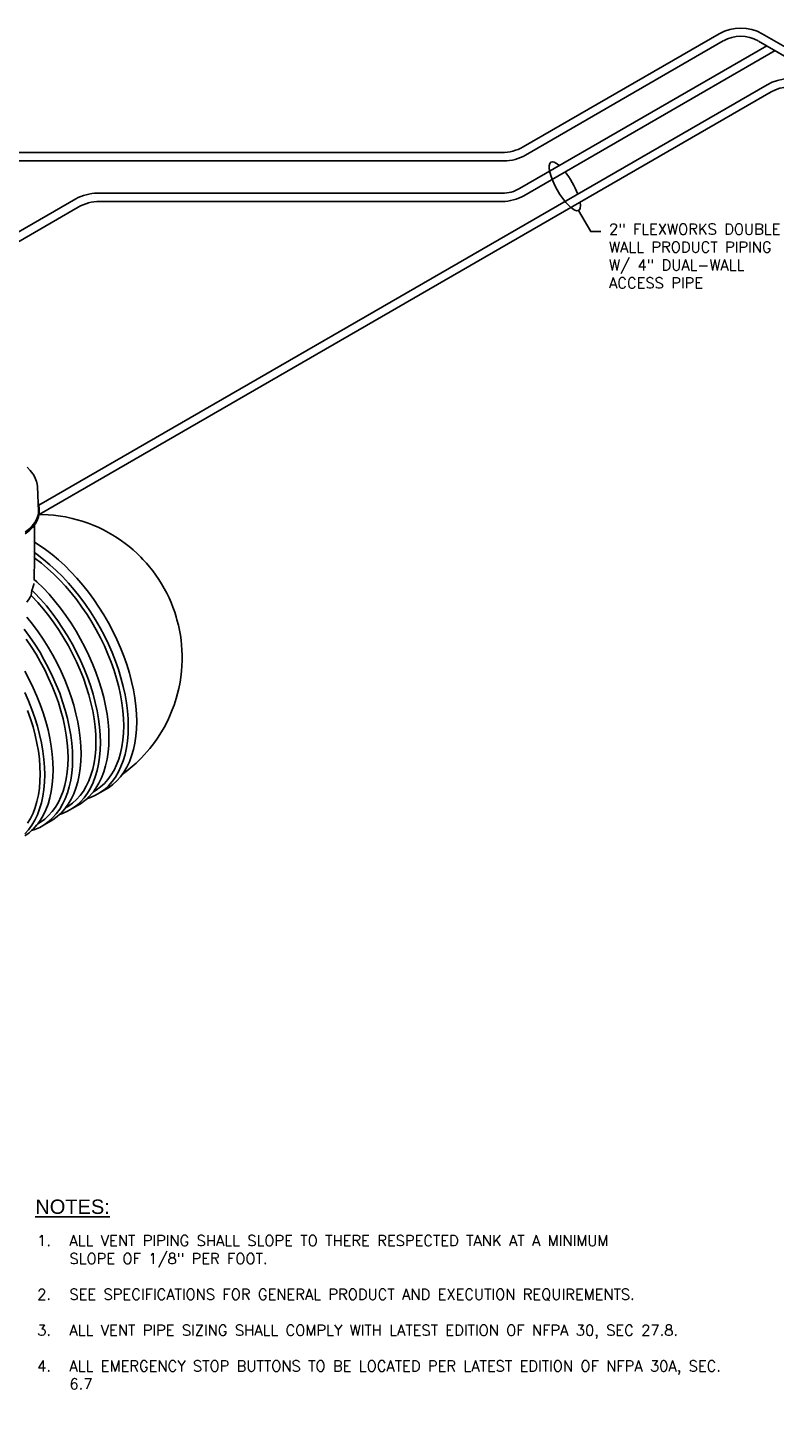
# Model space of a CAD drawing. Extents: x -17300 to -11339, y 1971 to 5059.
# Tile 76 of 81: x -13300 to -12675, y 2378 to 3550. Entities that reach past the tile are written whole.
import ezdxf

# ---------------------------------------------------------------- set-up
doc = ezdxf.new("R2010")
doc.units = 0
doc.header["$MEASUREMENT"] = 0
doc.layers.get('0').update_dxf_attribs({"linetype": 'CONTINUOUS'})
for name, color, linetype in [('PIPING-PRODUCT-PREMIUM', 5, 'CONTINUOUS'), ('PIPING-PRODUCT-REGULAR', 4, 'CONTINUOUS'), ('TANK-SLOPE', 2, 'CONTINUOUS'), ('TEXT', 3, 'CONTINUOUS')]:
    doc.layers.add(name, color=color, linetype=linetype)
doc.styles.add('AERIAL', font='arial.ttf', dxfattribs={"width": 0.6})
doc.styles.add('SIMPLEX', font='simplex')

# ---------------------------------------------------------------- blocks, each defined once
blk = doc.blocks.new('5-6 TANKS')
for p, q in [((182.95, 73.44), (184.26, 72.14)), ((184.3, 72.08), (184.26, 72.14)), ((184.3, 72.08), (185.37, 70.7)), ((185.41, 70.64), (185.37, 70.7)), ((185.45, 70.58), (185.41, 70.64)), ((185.49, 70.51), (185.45, 70.58)), ((185.49, 70.51), (186.31, 69.07)), ((186.34, 69), (186.31, 69.07)), ((186.37, 68.93), (186.34, 69)), ((186.4, 68.85), (186.37, 68.93)), ((186.4, 68.85), (186.92, 67.44)), ((186.95, 67.36), (186.92, 67.44)), ((186.97, 67.29), (186.95, 67.36)), ((186.99, 67.21), (186.97, 67.29)), ((187.01, 67.13), (186.99, 67.21)), ((187.01, 67.13), (187.28, 65.61)), ((187.29, 65.53), (187.28, 65.61)), ((187.3, 65.45), (187.29, 65.53)), ((187.6, 58.5), (187.3, 65.45)), ((187.52, 53.2), (187.02, 51.87)), ((187.75, 53.38), (187.18, 51.84)), ((187.71, 54.27), (187.52, 53.2)), ((187.59, 53.39), (187.52, 53.2)), ((187.87, 54.95), (187.59, 53.39)), ((187.6, 58.5), (187.75, 58.08)), ((187.62, 57.88), (187.6, 58.5)), ((187.62, 57.88), (187.87, 56.51)), ((187.71, 55.82), (187.62, 57.88)), ((187.7, 52.73), (187.71, 52.76)), ((187.71, 55.82), (187.71, 54.27)), ((187.88, 53.68), (187.71, 52.76)), ((187.75, 58.08), (188.03, 56.52)), ((188.03, 54.94), (187.75, 53.38)), ((187.87, 56.51), (187.87, 54.95)), ((187.88, 53.68), (187.87, 53.68)), ((187.99, 54.32), (187.88, 53.68)), ((188.83, 53.69), (187.88, 53.68)), ((187.99, 54.32), (188, 54.35)), ((188, 54.35), (188.03, 54.94)), ((188.03, 56.52), (188.03, 54.94)), ((191.85, 53.55), (188.83, 53.69)), ((194.01, 53.38), (191.85, 53.55)), ((196.93, 52.99), (194.01, 53.38)), ((199.07, 52.65), (196.93, 52.99)), ((183.73, 47.6), (182.14, 46.33)), ((183.87, 47.54), (182.27, 46.27)), ((185.09, 48.95), (183.73, 47.6)), ((185.16, 48.22), (183.8, 46.86)), ((185.23, 48.91), (183.87, 47.54)), ((186.19, 50.38), (185.09, 48.95)), ((186.03, 49.35), (185.16, 48.22)), ((186.34, 50.34), (185.23, 48.91)), ((186.02, 42.06), (186.03, 49.35)), ((186.27, 49.65), (186.03, 49.35)), ((187.02, 51.87), (186.19, 50.38)), ((186.27, 49.65), (186.28, 49.68)), ((187.12, 51.17), (186.28, 49.68)), ((187.18, 51.84), (186.34, 50.34)), ((187.12, 51.17), (187.13, 51.19)), ((187.7, 52.73), (187.13, 51.19)), ((201.86, 52.02), (199.07, 52.65)), ((203.94, 51.51), (201.86, 52.02)), ((206.06, 50.84), (203.94, 51.51)), ((208.59, 50.01), (206.06, 50.84)), ((210.62, 49.21), (208.59, 50.01)), ((212.95, 48.19), (210.62, 49.21)), ((214.89, 47.28), (212.95, 48.19)), ((216.84, 46.22), (214.89, 47.28)), ((183.78, 46.85), (182.19, 45.58)), ((183.78, 46.85), (183.8, 46.86)), ((185.25, 42.53), (185.24, 42.53)), ((186.01, 37.74), (186.02, 42.06)), ((187.98, 40.85), (186.02, 42.06)), ((218.81, 45.09), (216.84, 46.22)), ((220.63, 43.97), (218.81, 45.09)), ((222.45, 42.73), (220.63, 43.97)), ((224.02, 41.54), (222.45, 42.73)), ((225.69, 40.27), (224.02, 41.54)), ((185.25, 38.26), (185.24, 38.27)), ((185.25, 35.98), (185.24, 35.99)), ((185.99, 26.52), (186.01, 35.46)), ((187.17, 36.94), (186.01, 37.74)), ((186.01, 35.46), (186.01, 37.74)), ((186.32, 35.25), (186.01, 35.46)), ((188.95, 33.25), (186.32, 35.25)), ((189.88, 34.88), (187.17, 36.94)), ((190.71, 38.98), (187.98, 40.85)), ((193.42, 36.92), (190.71, 38.98)), ((196.09, 34.69), (193.42, 36.92)), ((227.35, 38.89), (225.69, 40.27)), ((228.97, 37.41), (227.35, 38.89)), ((230.57, 35.82), (228.97, 37.41)), ((231.45, 34.9), (230.57, 35.82)), ((185.24, 30.22), (185.23, 30.26)), ((185.25, 30.2), (185.24, 30.22)), ((191.55, 31.08), (188.95, 33.25)), ((192.55, 32.65), (189.88, 34.88)), ((194.11, 28.74), (191.55, 31.08)), ((195.19, 30.25), (192.55, 32.65)), ((197.76, 27.69), (195.19, 30.25)), ((198.72, 32.29), (196.09, 34.69)), ((201.3, 29.73), (198.72, 32.29)), ((203.81, 27.02), (201.3, 29.73)), ((232.88, 33.37), (231.45, 34.9)), ((234.27, 31.75), (232.88, 33.37)), ((235.6, 30.06), (234.27, 31.75)), ((236.89, 28.31), (235.6, 30.06)), ((185.25, 27.2), (185.23, 27.22)), ((185.38, 23.18), (185.73, 24.4)), ((185.73, 24.44), (185.74, 24.47)), ((185.73, 24.4), (185.73, 24.44)), ((185.74, 24.47), (185.75, 24.57)), ((185.75, 24.57), (185.79, 24.82)), ((187.05, 25.55), (185.99, 26.52)), ((185.99, 26.24), (185.99, 26.52)), ((189.63, 22.99), (187.05, 25.55)), ((196.62, 26.25), (194.11, 28.74)), ((199.06, 23.62), (196.62, 26.25)), ((200.28, 24.98), (197.76, 27.69)), ((201.44, 20.85), (199.06, 23.62)), ((202.72, 22.13), (200.28, 24.98)), ((206.26, 24.17), (203.81, 27.02)), ((208.62, 21.2), (206.26, 24.17)), ((238.12, 26.5), (236.89, 28.31)), ((239.29, 24.64), (238.12, 26.5)), ((240.39, 22.73), (239.29, 24.64)), ((182.79, 17.05), (183.4, 17.78)), ((183.4, 17.78), (183.43, 17.83)), ((183.43, 17.83), (183.5, 17.93)), ((183.5, 17.93), (184.22, 19.09)), ((184.22, 19.09), (184.42, 19.41)), ((184.42, 19.41), (184.49, 19.57)), ((184.49, 19.57), (184.62, 19.84)), ((184.62, 19.84), (184.97, 22.07)), ((184.95, 19.51), (184.62, 19.84)), ((187.4, 16.88), (184.95, 19.51)), ((184.97, 22.07), (185.2, 22.58)), ((186.1, 20.95), (184.97, 22.07)), ((185.2, 22.58), (185.22, 22.65)), ((185.22, 22.65), (185.24, 22.7)), ((185.24, 22.7), (185.25, 22.74)), ((185.25, 22.74), (185.31, 22.94)), ((185.31, 22.94), (185.38, 23.18)), ((188.61, 18.24), (186.1, 20.95)), ((191.05, 15.4), (188.61, 18.24)), ((192.15, 20.28), (189.63, 22.99)), ((194.59, 17.44), (192.15, 20.28)), ((203.73, 17.96), (201.44, 20.85)), ((205.08, 19.16), (202.72, 22.13)), ((205.94, 14.95), (203.73, 17.96)), ((207.35, 16.07), (205.08, 19.16)), ((210.88, 18.11), (208.62, 21.2)), ((213.05, 14.92), (210.88, 18.11)), ((241.41, 20.79), (240.39, 22.73)), ((242.37, 18.82), (241.41, 20.79)), ((243.24, 16.83), (242.37, 18.82)), ((189.77, 14.11), (187.4, 16.88)), ((192.07, 11.22), (189.77, 14.11)), ((193.41, 12.42), (191.05, 15.4)), ((195.68, 9.34), (193.41, 12.42)), ((196.95, 14.46), (194.59, 17.44)), ((199.21, 11.38), (196.95, 14.46)), ((208.04, 11.85), (205.94, 14.95)), ((209.51, 12.88), (207.35, 16.07)), ((210.04, 8.66), (208.04, 11.85)), ((211.57, 9.6), (209.51, 12.88)), ((215.1, 11.64), (213.05, 14.92)), ((244.03, 14.83), (243.24, 16.83)), ((244.74, 12.82), (244.03, 14.83)), ((245.36, 10.82), (244.74, 12.82)), ((185.28, 7.73), (182.92, 10.7)), ((187.55, 4.64), (185.28, 7.73)), ((194.27, 8.22), (192.07, 11.22)), ((196.38, 5.12), (194.27, 8.22)), ((197.84, 6.15), (195.68, 9.34)), ((199.9, 2.87), (197.84, 6.15)), ((201.38, 8.19), (199.21, 11.38)), ((203.44, 4.91), (201.38, 8.19)), ((211.93, 5.4), (210.04, 8.66)), ((213.5, 6.25), (211.57, 9.6)), ((215.32, 2.83), (213.5, 6.25)), ((217.04, 8.29), (215.1, 11.64)), ((218.85, 4.87), (217.04, 8.29)), ((245.36, 10.82), (245.71, 9.59)), ((246.29, 7.42), (245.71, 9.59)), ((246.76, 5.27), (246.29, 7.42)), ((184.01, 2.6), (181.75, 5.69)), ((184.71, -1.62), (182.6, 1.48)), ((186.18, -0.59), (184.01, 2.6)), ((189.71, 1.45), (187.55, 4.64)), ((191.77, -1.83), (189.71, 1.45)), ((198.38, 1.93), (196.38, 5.12)), ((200.26, -1.34), (198.38, 1.93)), ((201.84, -0.49), (199.9, 2.87)), ((205.37, 1.55), (203.44, 4.91)), ((207.18, -1.87), (205.37, 1.55)), ((213.69, 2.07), (211.93, 5.4)), ((215.32, -1.3), (213.69, 2.07)), ((217, -0.64), (215.32, 2.83)), ((220.53, 1.4), (218.85, 4.87)), ((222.07, -2.11), (220.53, 1.4)), ((247.13, 3.15), (246.76, 5.27)), ((247.39, 1.06), (247.13, 3.15)), ((247.39, 1.06), (247.63, -0.89)), ((186.71, -4.81), (184.71, -1.62)), ((188.23, -3.87), (186.18, -0.59)), ((188.59, -8.07), (186.71, -4.81)), ((190.17, -7.23), (188.23, -3.87)), ((193.71, -5.18), (191.77, -1.83)), ((195.52, -8.6), (193.71, -5.18)), ((202.02, -4.66), (200.26, -1.34)), ((203.65, -3.91), (201.84, -0.49)), ((203.66, -8.04), (202.02, -4.66)), ((205.33, -7.38), (203.65, -3.91)), ((208.86, -5.34), (207.18, -1.87)), ((210.4, -8.84), (208.86, -5.34)), ((216.82, -4.71), (215.32, -1.3)), ((218.18, -8.15), (216.82, -4.71)), ((218.54, -4.15), (217, -0.64)), ((219.93, -7.68), (218.54, -4.15)), ((223.47, -5.64), (222.07, -2.11)), ((224.71, -9.17), (223.47, -5.64)), ((247.8, -3.09), (247.63, -0.89)), ((247.86, -5.23), (247.8, -3.09)), ((247.86, -5.23), (247.85, -7.5)), ((190.36, -11.4), (188.59, -8.07)), ((191.98, -10.65), (190.17, -7.23)), ((191.99, -14.78), (190.36, -11.4)), ((193.66, -14.11), (191.98, -10.65)), ((197.2, -12.07), (195.52, -8.6)), ((205.15, -11.45), (203.66, -8.04)), ((206.51, -14.88), (205.15, -11.45)), ((206.87, -10.89), (205.33, -7.38)), ((208.26, -14.41), (206.87, -10.89)), ((211.8, -12.37), (210.4, -8.84)), ((219.39, -11.59), (218.18, -8.15)), ((220.45, -15.02), (219.39, -11.59)), ((221.18, -11.22), (219.93, -7.68)), ((222.26, -14.75), (221.18, -11.22)), ((225.8, -12.71), (224.71, -9.17)), ((247.61, -11.85), (247.79, -9.71)), ((247.79, -9.71), (247.85, -7.5)), ((183.85, -15.34), (182.04, -11.92)), ((185.53, -18.81), (183.85, -15.34)), ((193.49, -18.19), (191.99, -14.78)), ((195.2, -17.62), (193.66, -14.11)), ((198.74, -15.58), (197.2, -12.07)), ((200.13, -19.11), (198.74, -15.58)), ((207.72, -18.32), (206.51, -14.88)), ((209.51, -17.95), (208.26, -14.41)), ((213.04, -15.91), (211.8, -12.37)), ((214.13, -19.44), (213.04, -15.91)), ((221.35, -18.44), (220.45, -15.02)), ((223.19, -18.26), (222.26, -14.75)), ((226.73, -16.22), (225.8, -12.71)), ((227.49, -19.7), (226.73, -16.22)), ((247.01, -16.54), (246.46, -19.14)), ((247.01, -16.54), (247.33, -14.37)), ((247.61, -11.85), (247.33, -14.37)), ((183.53, -24.36), (181.99, -20.85)), ((187.07, -22.32), (185.53, -18.81)), ((188.47, -25.84), (187.07, -22.32)), ((194.84, -21.62), (193.49, -18.19)), ((196.05, -25.06), (194.84, -21.62)), ((196.6, -21.15), (195.2, -17.62)), ((197.84, -24.69), (196.6, -21.15)), ((201.38, -22.65), (200.13, -19.11)), ((202.46, -26.18), (201.38, -22.65)), ((208.78, -21.76), (207.72, -18.32)), ((209.68, -25.18), (208.78, -21.76)), ((210.6, -21.48), (209.51, -17.95)), ((211.52, -25), (210.6, -21.48)), ((215.06, -22.96), (214.13, -19.44)), ((215.82, -26.44), (215.06, -22.96)), ((222.09, -21.82), (221.35, -18.44)), ((222.67, -25.16), (222.09, -21.82)), ((223.96, -21.74), (223.19, -18.26)), ((224.55, -25.17), (223.96, -21.74)), ((228.09, -23.13), (227.49, -19.7)), ((228.52, -26.51), (228.09, -23.13)), ((245.38, -23.37), (244.53, -26.1)), ((245.38, -23.37), (245.99, -21.31)), ((245.99, -21.31), (246.46, -19.14)), ((184.39, -31.8), (183.18, -28.35)), ((184.93, -27.89), (183.53, -24.36)), ((186.17, -31.42), (184.93, -27.89)), ((189.71, -29.38), (188.47, -25.84)), ((197.11, -28.49), (196.05, -25.06)), ((198.02, -31.91), (197.11, -28.49)), ((198.93, -28.22), (197.84, -24.69)), ((199.86, -31.73), (198.93, -28.22)), ((203.39, -29.69), (202.46, -26.18)), ((210.43, -28.56), (209.68, -25.18)), ((211.01, -31.9), (210.43, -28.56)), ((212.29, -28.48), (211.52, -25)), ((212.89, -31.91), (212.29, -28.48)), ((216.42, -29.87), (215.82, -26.44)), ((223.09, -28.44), (222.67, -25.16)), ((223.34, -31.65), (223.09, -28.44)), ((224.98, -28.55), (224.55, -25.17)), ((225.24, -31.85), (224.98, -28.55)), ((228.78, -29.8), (228.52, -26.51)), ((243.76, -28.12), (242.64, -30.85)), ((243.76, -28.12), (244.53, -26.1)), ((185.45, -35.23), (184.39, -31.8)), ((187.26, -34.96), (186.17, -31.42)), ((188.19, -38.47), (187.26, -34.96)), ((190.8, -32.91), (189.71, -29.38)), ((191.73, -36.43), (190.8, -32.91)), ((198.76, -35.3), (198.02, -31.91)), ((200.62, -35.21), (199.86, -31.73)), ((204.16, -33.17), (203.39, -29.69)), ((204.76, -36.6), (204.16, -33.17)), ((211.42, -35.18), (211.01, -31.9)), ((213.32, -35.28), (212.89, -31.91)), ((216.85, -33.24), (216.42, -29.87)), ((217.11, -36.54), (216.85, -33.24)), ((223.43, -34.78), (223.34, -31.65)), ((223.34, -37.8), (223.43, -34.78)), ((225.33, -35.06), (225.24, -31.85)), ((225.24, -38.17), (225.33, -35.06)), ((228.86, -33.02), (228.78, -29.8)), ((228.78, -36.13), (228.86, -33.02)), ((241.71, -32.8), (240.32, -35.49)), ((241.71, -32.8), (242.64, -30.85)), ((186.35, -38.65), (185.45, -35.23)), ((187.09, -42.03), (186.35, -38.65)), ((188.95, -41.95), (188.19, -38.47)), ((192.49, -39.91), (191.73, -36.43)), ((193.09, -43.34), (192.49, -39.91)), ((199.34, -38.64), (198.76, -35.3)), ((199.76, -41.92), (199.34, -38.64)), ((201.22, -38.65), (200.62, -35.21)), ((201.65, -42.02), (201.22, -38.65)), ((205.18, -39.98), (204.76, -36.6)), ((205.44, -43.28), (205.18, -39.98)), ((211.68, -38.39), (211.42, -35.18)), ((211.76, -41.51), (211.68, -38.39)), ((213.57, -38.58), (213.32, -35.28)), ((213.66, -41.79), (213.57, -38.58)), ((217.2, -39.75), (217.11, -36.54)), ((217.11, -42.87), (217.2, -39.75)), ((222.67, -43.52), (223.09, -40.72)), ((223.09, -40.72), (223.34, -37.8)), ((224.98, -41.17), (225.24, -38.17)), ((228.09, -42.01), (228.52, -39.13)), ((228.52, -39.13), (228.78, -36.13)), ((236.3, -41.71), (237.57, -39.96)), ((239.22, -37.35), (237.57, -39.96)), ((239.22, -37.35), (240.32, -35.49)), ((187.67, -45.37), (187.09, -42.03)), ((188.09, -48.65), (187.67, -45.37)), ((189.55, -45.38), (188.95, -41.95)), ((189.98, -48.75), (189.55, -45.38)), ((193.52, -46.71), (193.09, -43.34)), ((193.77, -50.01), (193.52, -46.71)), ((200.01, -45.12), (199.76, -41.92)), ((200.09, -48.25), (200.01, -45.12)), ((201.91, -45.32), (201.65, -42.02)), ((201.99, -48.53), (201.91, -45.32)), ((205.53, -46.49), (205.44, -43.28)), ((205.44, -49.6), (205.53, -46.49)), ((211.42, -47.46), (211.68, -44.54)), ((211.68, -44.54), (211.76, -41.51)), ((213.32, -47.91), (213.57, -44.91)), ((213.57, -44.91), (213.66, -41.79)), ((216.42, -48.74), (216.85, -45.87)), ((216.85, -45.87), (217.11, -42.87)), ((221.35, -48.72), (222.09, -46.19)), ((222.09, -46.19), (222.67, -43.52)), ((223.19, -49.39), (223.96, -46.79)), ((223.96, -46.79), (224.55, -44.05)), ((224.55, -44.05), (224.98, -41.17)), ((226.73, -47.35), (227.49, -44.75)), ((227.49, -44.75), (228.09, -42.01)), ((230.87, -48.2), (234.41, -44.22)), ((236.3, -41.71), (234.41, -44.22)), ((188.34, -51.86), (188.09, -48.65)), ((188.42, -54.99), (188.34, -51.86)), ((190.24, -52.05), (189.98, -48.75)), ((190.32, -55.27), (190.24, -52.05)), ((193.86, -53.22), (193.77, -50.01)), ((199.76, -54.2), (200.01, -51.28)), ((200.01, -51.28), (200.09, -48.25)), ((201.65, -54.64), (201.91, -51.64)), ((201.91, -51.64), (201.99, -48.53)), ((204.76, -55.48), (205.18, -52.6)), ((205.18, -52.6), (205.44, -49.6)), ((210.43, -52.93), (211.01, -50.26)), ((211.01, -50.26), (211.42, -47.46)), ((212.29, -53.53), (212.89, -50.79)), ((212.89, -50.79), (213.32, -47.91)), ((215.06, -54.08), (215.82, -51.49)), ((215.82, -51.49), (216.42, -48.74)), ((219.39, -53.3), (220.45, -51.09)), ((220.45, -51.09), (221.35, -48.72)), ((221.18, -54.11), (222.26, -51.83)), ((222.26, -51.83), (223.19, -49.39)), ((223.47, -54.17), (224.71, -52.07)), ((226.96, -51.86), (224.48, -53.87)), ((224.71, -52.07), (225.8, -49.79)), ((225.8, -49.79), (226.73, -47.35)), ((226.96, -51.86), (228.57, -50.39)), ((230.87, -48.2), (228.57, -50.39)), ((188.09, -60.93), (188.34, -58.01)), ((188.34, -58.01), (188.42, -54.99)), ((189.98, -61.38), (190.24, -58.38)), ((190.24, -58.38), (190.32, -55.27)), ((193.52, -59.34), (193.77, -56.34)), ((193.77, -56.34), (193.86, -53.22)), ((198.76, -59.66), (199.34, -57)), ((199.34, -57), (199.76, -54.2)), ((200.62, -60.26), (201.22, -57.52)), ((201.22, -57.52), (201.65, -54.64)), ((203.39, -60.82), (204.16, -58.22)), ((204.16, -58.22), (204.76, -55.48)), ((207.72, -60.04), (208.78, -57.83)), ((208.78, -57.83), (209.68, -55.45)), ((209.51, -60.84), (210.6, -58.57)), ((209.68, -55.45), (210.43, -52.93)), ((210.6, -58.57), (211.52, -56.13)), ((211.52, -56.13), (212.29, -53.53)), ((213.04, -58.8), (214.13, -56.53)), ((214.13, -56.53), (215.06, -54.08)), ((215.32, -58.89), (216.82, -57.21)), ((216.82, -57.21), (218.18, -55.35)), ((217, -59.85), (218.54, -58.13)), ((218.18, -55.35), (219.39, -53.3)), ((218.54, -58.13), (219.93, -56.21)), ((218.85, -59.34), (220.53, -57.81)), ((219.93, -56.21), (221.18, -54.11)), ((220.53, -57.81), (222.07, -56.08)), ((222.07, -56.08), (222.78, -55.12)), ((222.78, -55.12), (224.48, -53.87)), ((222.78, -55.12), (223.47, -54.17)), ((187.09, -66.4), (187.67, -63.73)), ((187.67, -63.73), (188.09, -60.93)), ((188.95, -67), (189.55, -64.26)), ((189.55, -64.26), (189.98, -61.38)), ((192.49, -64.96), (193.09, -62.22)), ((193.09, -62.22), (193.52, -59.34)), ((197.11, -64.56), (198.02, -62.19)), ((198.02, -62.19), (198.76, -59.66)), ((198.93, -65.3), (199.86, -62.86)), ((199.86, -62.86), (200.62, -60.26)), ((201.38, -65.54), (202.46, -63.26)), ((202.46, -63.26), (203.39, -60.82)), ((203.66, -65.63), (205.15, -63.95)), ((205.15, -63.95), (206.51, -62.08)), ((206.51, -62.08), (207.72, -60.04)), ((206.87, -64.86), (208.26, -62.94)), ((208.26, -62.94), (209.51, -60.84)), ((208.86, -64.55), (210.4, -62.82)), ((209.51, -64.74), (211.57, -63.83)), ((210.4, -62.82), (210.74, -62.36)), ((210.74, -62.36), (211.8, -60.9)), ((210.74, -62.36), (211.93, -61.67)), ((211.57, -63.83), (213.5, -62.71)), ((211.8, -60.9), (213.04, -58.8)), ((211.93, -61.67), (213.69, -60.38)), ((217.04, -60.67), (213.5, -62.71)), ((213.5, -62.71), (215.32, -61.38)), ((213.69, -60.38), (215.32, -58.89)), ((215.32, -61.38), (217, -59.85)), ((217.04, -60.67), (218.85, -59.34)), ((185.45, -71.3), (186.35, -68.93)), ((186.35, -68.93), (187.09, -66.4)), ((187.26, -72.04), (188.19, -69.6)), ((188.19, -69.6), (188.95, -67)), ((189.71, -72.27), (190.8, -70)), ((190.8, -70), (191.73, -67.56)), ((191.73, -67.56), (192.49, -64.96)), ((193.49, -70.69), (194.84, -68.82)), ((194.84, -68.82), (196.05, -66.78)), ((195.2, -71.6), (196.6, -69.68)), ((196.05, -66.78), (197.11, -64.56)), ((196.6, -69.68), (197.84, -67.58)), ((197.2, -71.28), (198.74, -69.56)), ((197.84, -67.58), (198.93, -65.3)), ((198.74, -69.56), (199.07, -69.1)), ((199.07, -69.1), (200.13, -67.64)), ((199.07, -69.1), (200.26, -68.41)), ((199.9, -70.57), (201.84, -69.45)), ((200.13, -67.64), (201.38, -65.54)), ((200.26, -68.41), (202.02, -67.12)), ((205.37, -67.41), (201.84, -69.45)), ((201.84, -69.45), (203.65, -68.12)), ((202.02, -67.12), (203.66, -65.63)), ((203.65, -68.12), (205.33, -66.59)), ((205.33, -66.59), (206.87, -64.86)), ((205.37, -67.41), (207.18, -66.08)), ((207.18, -66.08), (208.2, -65.15)), ((208.2, -65.15), (208.86, -64.55)), ((208.2, -65.15), (209.51, -64.74)), ((183.18, -75.56), (184.39, -73.51)), ((184.39, -73.51), (185.45, -71.3)), ((184.93, -76.42), (186.17, -74.31)), ((186.17, -74.31), (187.26, -72.04)), ((187.07, -76.29), (187.41, -75.83)), ((187.41, -75.83), (188.47, -74.37)), ((187.41, -75.83), (188.59, -75.15)), ((188.23, -77.3), (190.17, -76.18)), ((188.47, -74.37), (189.71, -72.27)), ((188.59, -75.15), (190.36, -73.86)), ((193.71, -74.14), (190.17, -76.18)), ((190.17, -76.18), (191.98, -74.86)), ((190.36, -73.86), (191.99, -72.37)), ((191.98, -74.86), (193.66, -73.33)), ((191.99, -72.37), (193.49, -70.69)), ((193.66, -73.33), (195.2, -71.6)), ((193.71, -74.14), (195.52, -72.81)), ((195.52, -72.81), (196.53, -71.89)), ((196.53, -71.89), (197.2, -71.28)), ((196.53, -71.89), (197.84, -71.47)), ((197.84, -71.47), (199.9, -70.57)), ((181.99, -80.06), (183.53, -78.33)), ((182.04, -80.88), (183.85, -79.55)), ((183.53, -78.33), (184.93, -76.42)), ((183.85, -79.55), (184.87, -78.62)), ((184.87, -78.62), (185.53, -78.02)), ((184.87, -78.62), (186.18, -78.21)), ((185.53, -78.02), (187.07, -76.29)), ((186.18, -78.21), (188.23, -77.3))]:
    blk.add_line(p, q)

msp = doc.modelspace()

# ---------------------------------------------------------------- linework, layer by layer
at = {"layer": 'PIPING-PRODUCT-PREMIUM'}
for p, q in [((-12885.8, 3450.6), (-12721.7, 3545.3)), ((-12685.7, 3545.3), (-12596.4, 3493.7)), ((-12883.9, 3443.7), (-12718.3, 3539.4)), ((-12688.7, 3539.1), (-12596.4, 3485.8)), ((-12903.8, 3445.8, 0), (-13369.9, 3445.8, 0)), ((-12901.9, 3438.9), (-13368, 3438.9))]:
    msp.add_line(p, q, dxfattribs=at)
for radius in [36, 29.1]:
    msp.add_arc((-12703.7, 3514.1), radius, 60, 120, dxfattribs=at)
at = {"layer": 'PIPING-PRODUCT-PREMIUM', "extrusion": (-4.51084e-08, 7.813e-08, 1)}
msp.add_arc((-12903.8, 3481.8, 0), 36, 270, 300, dxfattribs=at)
at = {"layer": 'PIPING-PRODUCT-PREMIUM', "extrusion": (2.72873e-17, -3.78314e-08, 1)}
msp.add_arc((-12901.9, 3474.9, 0), 36, 270, 300, dxfattribs=at)
at = {"layer": 'PIPING-PRODUCT-REGULAR'}
for p, q in [((-12888.9, 3415.7), (-12681.9, 3535.2)), ((-12885.4, 3409.7), (-12675, 3531.2)), ((-13291.4, 3150.5), (-12681.6, 3502.6)), ((-13291.1, 3142.8), (-12678.1, 3496.7)), ((-12903.4, 3411.8), (-13242.4, 3411.8)), ((-13260.4, 3407), (-13515.8, 3259.5)), ((-13258.5, 3400.1), (-13515.8, 3251.5)), ((-12903.4, 3404.9), (-13240.5, 3404.9))]:
    msp.add_line(p, q, dxfattribs=at)
for centre, radius, start, end in [((-12663.6, 3471.5), 36, 60, 120), ((-12663.6, 3471.5), 29.1, 60, 120), ((-13242.4, 3375.8), 36, 90, 120), ((-12903.4, 3440.9, 0), 29.1, 270, 300), ((-13240.5, 3368.9), 36, 90, 120), ((-12903.4, 3440.9, 0), 36, 270, 300)]:
    msp.add_arc(centre, radius, start, end, dxfattribs=at)
at = {"layer": 'TEXT'}
msp.add_lwpolyline([(-12839.5, 3397.3), (-12829.3, 3379.7), (-12820.8, 3379.7)], dxfattribs=at)
for start_param, end_param in [(2.408019, 6.976861), (7.360409, 8.318129)]:
    msp.add_ellipse((-12851, 3417.6, 0), major_axis=(11.6, -20.2), ratio=0.300259, start_param=start_param, end_param=end_param, dxfattribs=at)

# ---------------------------------------------------------------- block references
at = {"layer": 'TANK-SLOPE', "xscale": 2, "yscale": 2, "zscale": 2}
msp.add_blockref('5-6 TANKS', (-13667.1, 3035.4, 0), dxfattribs=at)

# ---------------------------------------------------------------- texts
at = {"layer": 'TEXT', "style": 'AERIAL', "text_generation_flag": 6}
msp.add_text('%%uNOTES:', height=12, rotation=180, dxfattribs=at).set_placement((-13294.3, 2557.2, 0))
at = {"layer": 'TEXT', "char_height": 9, "attachment_point": 1, "style": 'SIMPLEX'}
for s, insert, width in [('\\pt54,153;2" FLEXWORKS DOUBLE WALL PRODUCT PIPING W/ 4" DUAL-WALL ACCESS PIPE', (-12814, 3386.2), 159.694), ('\\pi-27,l27,t27;1.^IALL VENT PIPING SHALL SLOPE TO THERE RESPECTED TANK AT A MINIMUM SLOPE OF 1/8" PER FOOT.  \\P\\pi0,l0,tz;\\P\\pi-27,l27,t27;2.^ISEE SPECIFICATIONS FOR GENERAL PRODUCT AND EXECUTION REQUIREMENTS.\\P\\pi0,l0,tz;\\P\\pi-27,l27,t27;3.^IALL VENT PIPE SIZING SHALL COMPLY WITH LATEST EDITION OF NFPA 30, SEC 27.8.\\P\\pi0,l0,tz;\\P\\pi-27,l27,t27;4.^IALL EMERGENCY STOP BUTTONS TO BE LOCATED PER LATEST EDITION OF NFPA 30A, SEC. 6.7', (-13292.7, 2539.3, 0), 560.708)]:
    msp.add_mtext(s, dxfattribs=dict(at, insert=insert, width=width))

doc.saveas('drawing.dxf')
